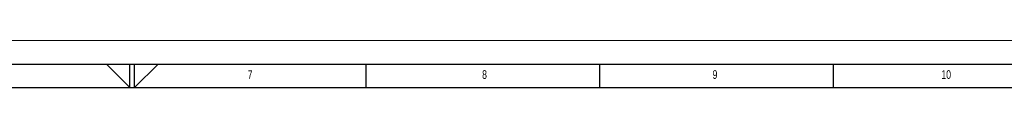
# Model space of a CAD drawing. Header units: millimetres. Extents: x 0 to 594, y 0 to 420.
# Tile 6 of 7: x 278 to 489, y 410 to 420. Entities that reach past the tile are written whole.
import ezdxf

# ---------------------------------------------------------------- set-up
doc = ezdxf.new("R2010")
doc.units = ezdxf.units.MM
doc.layers.add('FORMAT', color=7, linetype='Continuous')
doc.styles.add('SLDTEXTSTYLE0', font='TXT', dxfattribs={"width": 0.75})

msp = doc.modelspace()

# ---------------------------------------------------------------- linework, layer by layer
at = {"color": 7, "linetype": 'Continuous', "lineweight": 18}
msp.add_line((0, 420), (594, 420), dxfattribs=at)
at = {"layer": 'FORMAT'}
for p, q in [((15, 415), (589, 415)), ((296.469, 415), (301.5, 410)), ((301.5, 410), (301.5, 415)), ((302.5, 410), (302.5, 415)), ((307.531, 415), (302.5, 410)), ((352, 410), (352, 415)), ((402, 410), (402, 415)), ((452, 410), (452, 415)), ((20, 410), (584, 410))]:
    msp.add_line(p, q, dxfattribs=at)

# ---------------------------------------------------------------- texts
at = {"layer": 'FORMAT', "attachment_point": 1, "style": 'SLDTEXTSTYLE0'}
for s, insert, char_height in [('7', (326.699, 413.668), 1.852), ('8', (376.841, 413.668), 1.852), ('9', (426.132, 413.668), 1.852), ('10', (475.081, 413.668), 1.8521)]:
    msp.add_mtext(s, dxfattribs=dict(at, insert=insert, char_height=char_height))

doc.saveas('drawing.dxf')
